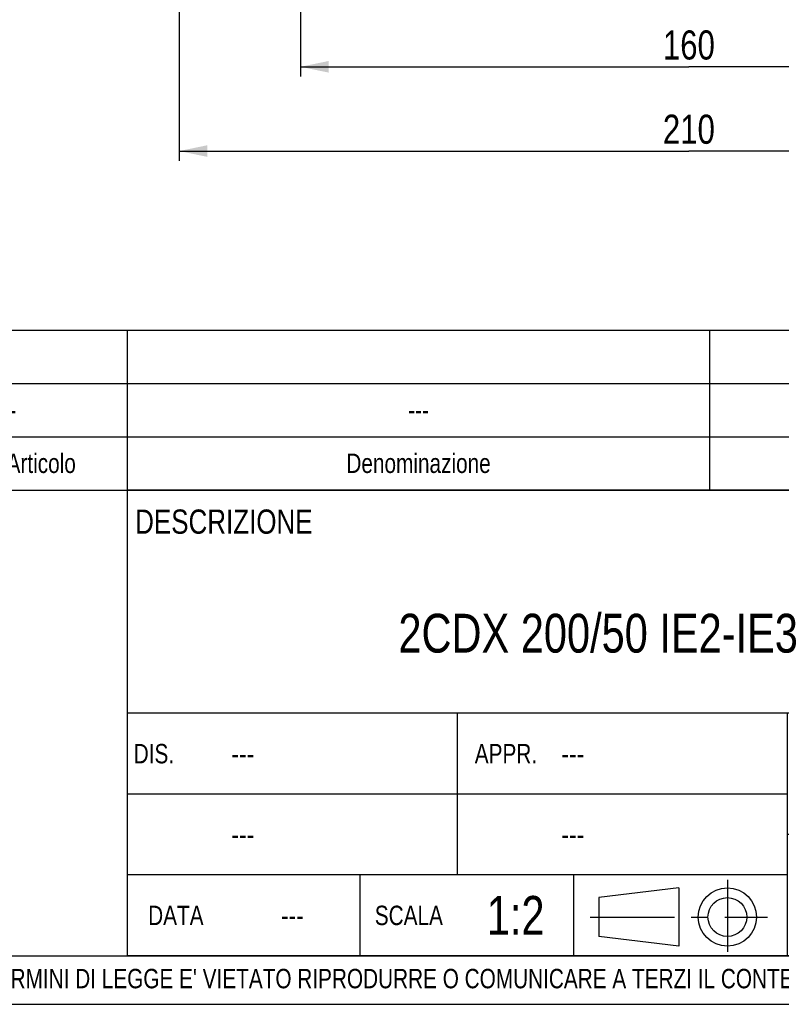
# Model space of a CAD drawing. Header units: millimetres. Extents: x 0 to 841, y 0 to 594.
# Tile 6 of 11: x 560 to 717, y 0 to 203. Entities that reach past the tile are written whole.
import ezdxf

# ---------------------------------------------------------------- set-up
doc = ezdxf.new("R2010")
doc.units = ezdxf.units.MM
doc.header["$LTSCALE"] = 46.2
doc.linetypes.add('CENTER', pattern=[0.6, 0.375, -0.075, 0.075, -0.075])
doc.layers.get('0').update_dxf_attribs({"linetype": 'CONTINUOUS'})
for name, color, linetype in [('DEFAULT_1', 7, 'CENTER'), ('DETTAGLI', 7, 'CONTINUOUS'), ('QUOTE', 7, 'CONTINUOUS')]:
    doc.layers.add(name, color=color, linetype=linetype)
doc.styles.get("Standard").update_dxf_attribs({"font": 'txt', "width": 0.8})
doc.dimstyles.new('DIMSTYLE_1', dxfattribs={"dimtxt": 6, "dimasz": 5.8, "dimexe": 1, "dimexo": 2, "dimgap": 0.75, "dimtad": 1, "dimdec": 3, "dimtxsty": 'Standard', "dimblk": '_FILLED', "dimblk1": '_FILLED', "dimblk2": '_FILLED', "dimcen": 0.09, "dimadec": 3, "dimazin": 2, "dimtp": 0.5, "dimtm": 0.5, "dimtfac": 1, "dimtdec": 3, "dimtofl": 0, "dimtmove": 0, "dimatfit": 3, "dimldrblk": '_FILLED', "dimfxl": 0, "dimtolj": 1, "dimarcsym": 0})

# ---------------------------------------------------------------- blocks, each defined once
blk = doc.blocks.new('PROIEZIONE_BL1', base_point=(695.65, 18.26))
at = {"color": 7, "linetype": 'Continuous'}
for p, q in [((695.61, 23.99), (679.14, 21.99)), ((695.61, 23.99), (695.61, 11.99)), ((679.14, 21.99), (679.14, 13.99)), ((695.61, 11.99), (679.14, 13.99))]:
    blk.add_line(p, q, dxfattribs=at)
for radius in [6, 4]:
    blk.add_circle((705.63, 17.99), radius, dxfattribs=at)
at = {"layer": 'DEFAULT_1', "color": 2, "linetype": 'CENTER'}
for p, q in [((705.63, 25.69), (705.63, 10.83)), ((677.38, 17.99), (713.92, 17.99))]:
    blk.add_line(p, q, dxfattribs=at)
blk = doc.blocks.new('_FILLED')
at = {"color": 0, "linetype": 'ByBlock'}
blk.add_solid([(0, 0), (-1, 0.207), (-1, -0.207)], dxfattribs=at)
blk = doc.blocks.new('*D1')
at = {"layer": 'QUOTE', "color": 2, "linetype": 'Continuous'}
for p, q in [((617.69, 233.59), (617.69, 191.26)), ((777.69, 233.59), (777.69, 191.26)), ((617.69, 193.26), (697.69, 193.26)), ((777.69, 193.26), (697.69, 193.26))]:
    blk.add_line(p, q, dxfattribs=at)
at = {"layer": 'QUOTE', "color": 2, "linetype": 'Continuous', "xscale": 5.8, "yscale": 5.8, "zscale": 5.8, "rotation": 180}
blk.add_blockref('_FILLED', (617.69, 193.26), dxfattribs=at)
at = {"layer": 'QUOTE', "color": 2, "linetype": 'Continuous', "xscale": 5.8, "yscale": 5.8, "zscale": 5.8}
blk.add_blockref('_FILLED', (777.69, 193.26), dxfattribs=at)
at = {"layer": 'QUOTE', "color": 2, "linetype": 'Continuous', "insert": (697.69, 200.76), "char_height": 6, "width": 16.2, "attachment_point": 2, "line_spacing_factor": 0.9}
blk.add_mtext('160', dxfattribs=at)
blk = doc.blocks.new('*D19')
at = {"layer": 'QUOTE', "color": 2, "linetype": 'Continuous'}
for p, q in [((592.69, 238.59), (592.69, 173.89)), ((802.69, 238.59), (802.69, 173.89)), ((592.69, 175.89), (697.69, 175.89)), ((802.69, 175.89), (697.69, 175.89))]:
    blk.add_line(p, q, dxfattribs=at)
at = {"layer": 'QUOTE', "color": 2, "linetype": 'Continuous', "xscale": 5.8, "yscale": 5.8, "zscale": 5.8, "rotation": 180}
blk.add_blockref('_FILLED', (592.69, 175.89), dxfattribs=at)
at = {"layer": 'QUOTE', "color": 2, "linetype": 'Continuous', "xscale": 5.8, "yscale": 5.8, "zscale": 5.8}
blk.add_blockref('_FILLED', (802.69, 175.89), dxfattribs=at)
at = {"layer": 'QUOTE', "color": 2, "linetype": 'Continuous', "insert": (697.69, 183.39), "char_height": 6, "width": 16.2, "attachment_point": 2, "line_spacing_factor": 0.9}
blk.add_mtext('210', dxfattribs=at)
blk = doc.blocks.new('*T23')
at = {"color": 2, "linetype": 'Continuous'}
for p, q in [((248, 96), (0, 96)), ((0, 0), (0, 96)), ((194, 50), (194, 96)), ((248, 0), (248, 96)), ((248, 50), (0, 50)), ((68, 16.66), (68, 50)), ((136, 0), (136, 50)), ((136, 33.34), (0, 33.34)), ((248, 25), (136, 25)), ((160, 0), (160, 25)), ((224, 0), (224, 25)), ((136, 16.66), (0, 16.66)), ((48, 0), (48, 16.66)), ((92, 0), (92, 16.66)), ((248, 0), (0, 0))]:
    blk.add_line(p, q, dxfattribs=at)
at = {"layer": 'DETTAGLI', "color": 2, "linetype": 'Continuous', "line_spacing_factor": 0.9}
for s, insert, char_height, width, attachment_point in [(' DESCRIZIONE', (0.125, 92), 5, 83, 1), ('2CDX 200/50 IE2-IE3', (97, 70.5), 8, 206.4, 2), (' DIS.', (0.125, 43.67), 4, 22.53333, 1), ('APPR.', (78, 43.67), 4, 26, 2), (' ---', (20.125, 43.87), 4.4, 16.72, 1), (' ---', (88.125, 43.87), 4.4, 16.72, 1), ('---', (192, 35.5), 8, 17.6, 2), (' ---', (20.125, 27.2), 4.4, 16.72, 1), (' ---', (88.125, 27.2), 4.4, 16.72, 1), ('CAT.', (148, 22), 5, 25.83333, 2), ('N° DISEGNO', (192, 22), 5, 73.33333, 2), ('REV.', (236, 22), 5, 25.16667, 2), ('1:2', (80, 12.33), 8, 20.53333, 2), ('DATA', (10, 10.33), 4, 25.33333, 2), ('SCALA', (58, 10.33), 4, 30.93333, 2), ('---', (34, 10.53), 4.4, 9.68, 2), ('---', (148, 11), 8, 17.6, 2), ('---', (192, 11), 8, 17.6, 2), ('---', (236, 11), 8, 17.6, 2)]:
    blk.add_mtext(s, dxfattribs=dict(at, insert=insert, char_height=char_height, width=width, attachment_point=attachment_point))
blk = doc.blocks.new('*T25')
at = {"color": 0, "linetype": 'ByBlock', "lineweight": -2}
for p, q in [((0, 33), (366, 33)), ((0, 0), (0, 33)), ((17, 0), (17, 33)), ((34, 0), (34, 33)), ((68, 0), (68, 33)), ((118, 0), (118, 33)), ((238, 0), (238, 33)), ((312, 0), (312, 33)), ((326, 0), (326, 33)), ((346, 0), (346, 33)), ((366, 0), (366, 33)), ((0, 22), (366, 22)), ((0, 11), (366, 11)), ((0, 0), (366, 0))]:
    blk.add_line(p, q, dxfattribs=at)
at = {"color": 0, "linetype": 'Continuous', "char_height": 4, "attachment_point": 5, "line_spacing_factor": 0.9}
for s, insert, width in [('kg', (319, 16.5), 13.88), ('---', (8.5, 16.5), 16.88), ('---', (25.5, 16.5), 16.88), ('---', (51, 16.5), 33.88), ('---', (93, 16.5), 49.88), ('---', (178, 16.5), 119.88), ('--- ', (275, 16.5), 73.88), ('Q.tà\\PGrezzo', (336, 5.5), 19.88), ('Q.tà\\PFinito', (356, 5.5), 19.88), ('Q.tà', (25.5, 5.5), 16.88), ('N° Disegno', (51, 5.5), 33.88), ('Codice Articolo', (93, 5.5), 49.88), ('Denominazione', (178, 5.5), 119.88), ('Materiale', (275, 5.5), 73.88), ('Pos.', (8.5, 5.5), 16.88), ('U.M.', (319, 5.5), 13.88)]:
    blk.add_mtext(s, dxfattribs=dict(at, insert=insert, width=width))
at = {"color": 0, "linetype": 'Continuous', "insert": (356, 16.5), "char_height": 4, "width": 19.88, "attachment_point": 5}
blk.add_mtext('0', dxfattribs=at)

msp = doc.modelspace()

# ---------------------------------------------------------------- linework, layer by layer
at = {"color": 7, "linetype": 'Continuous'}
for p, q in [((10, 10), (830, 10)), ((0, 0), (840, 0))]:
    msp.add_line(p, q, dxfattribs=at)

# ---------------------------------------------------------------- block references
for name, p in [('*T25', (464, 106)), ('*T23', (582, 10))]:
    msp.add_blockref(name, p)
at = {"color": 2, "linetype": 'Continuous'}
msp.add_blockref('PROIEZIONE_BL1', (695.6506, 18.2606), dxfattribs=at)

# ---------------------------------------------------------------- texts
at = {"color": 2, "linetype": 'Continuous', "insert": (429.9178, 7.3044), "char_height": 4, "width": 601.1, "attachment_point": 1, "line_spacing_factor": 0.9}
msp.add_mtext("PROPRIETA' RISERVATA EBARA PUMPS EUROPE S.p.a. - A TERMINI DI LEGGE E' VIETATO RIPRODURRE O COMUNICARE A TERZI IL CONTENUTO DI QUESTO DISEGNO", dxfattribs=at)

# ---------------------------------------------------------------- dimensions: what is measured, and where the dimension line sits
at = {"layer": 'QUOTE', "color": 2, "linetype": 'Continuous'}
for base, p1, p2, picture, middle in [((592.6884, 175.8919), (802.6884, 240.5916), (592.6884, 240.5916), '*D19', (697.2884, 175.8919)), ((617.6884, 193.2617), (777.6884, 235.5916), (617.6884, 235.5916), '*D1', (697.2884, 193.2617))]:
    dim = msp.add_linear_dim(base=base, p1=p1, p2=p2, angle=180, dimstyle='DIMSTYLE_1', dxfattribs=at)
    dim.commit()
    dim.dimension.update_dxf_attribs({"geometry": picture, "text_midpoint": middle, "dimtype": 160})

doc.saveas('drawing.dxf')
